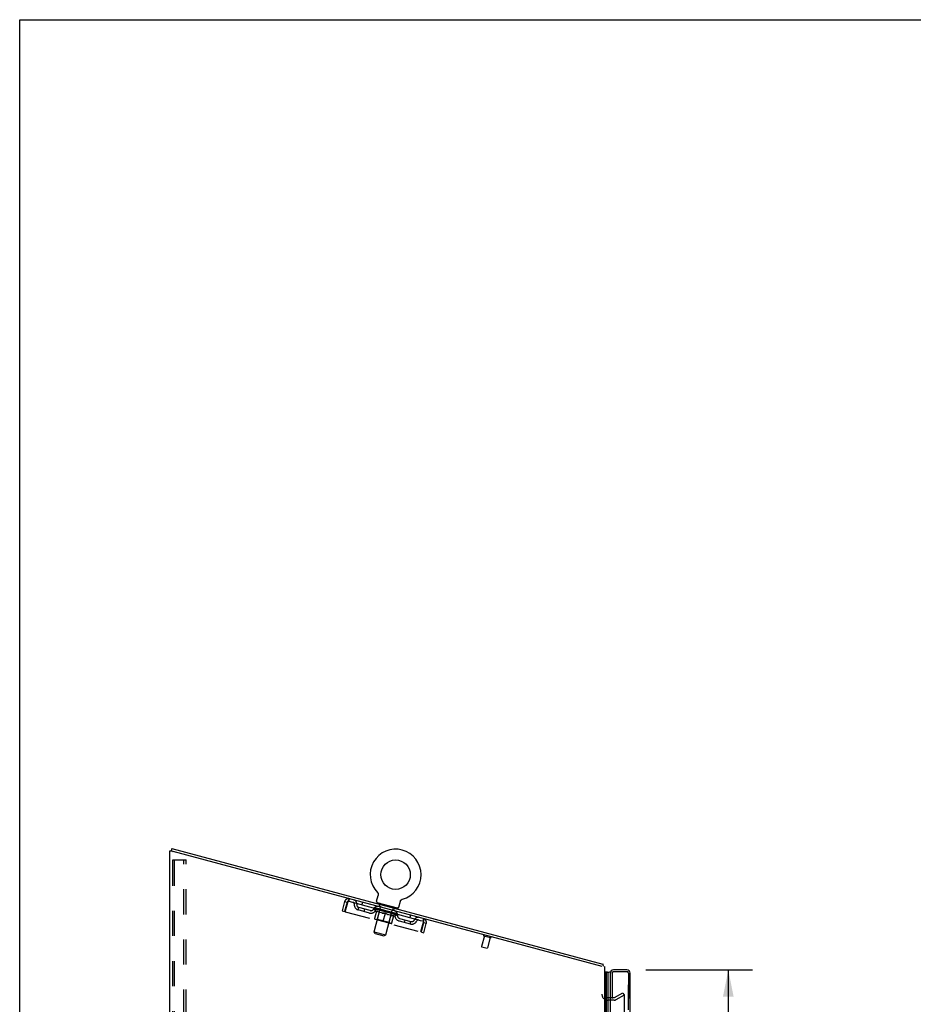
# Model space of a CAD drawing. Header units: inches. Extents: x 0 to 189, y 0 to 122.
# Tile 149 of 226: x 0 to 37, y 81 to 122. Entities that reach past the tile are written whole.
import ezdxf

# ---------------------------------------------------------------- set-up
doc = ezdxf.new("R2010")
doc.units = ezdxf.units.IN
doc.header["$LTSCALE"] = 10.388889
doc.header["$MEASUREMENT"] = 0
doc.linetypes.add('HIDDEN', pattern=[0.2, 0.1, -0.1])
doc.layers.get('0').update_dxf_attribs({"linetype": 'CONTINUOUS'})
for name, color, linetype in [('DEFAULT_2', 8, 'HIDDEN'), ('DIMENSIONS', 7, 'CONTINUOUS'), ('LEFTHAND_DOOR_ASSEMBLY', 7, 'CONTINUOUS'), ('RIGHTHAND_DOOR_ASSEMBLY', 7, 'CONTINUOUS')]:
    doc.layers.add(name, color=color, linetype=linetype)
doc.styles.get("Standard").update_dxf_attribs({"font": 'arial.ttf'})
doc.dimstyles.new('DIMSTYLE_1', dxfattribs={"dimtxt": 0.833333, "dimasz": 1.111111, "dimexe": 0.09, "dimexo": 0.07, "dimgap": 0.0375, "dimtad": 0, "dimtih": 1, "dimtoh": 1, "dimzin": 4, "dimdsep": 46, "dimtxsty": 'Standard', "dimblk": '_FILLED', "dimblk1": '_FILLED', "dimblk2": '_FILLED', "dimcen": 0.09, "dimadec": 3, "dimazin": 1, "dimtfac": 1, "dimtdec": 3, "dimtofl": 0, "dimtmove": 0, "dimatfit": 3, "dimldrblk": '_FILLED', "dimfxl": 0, "dimtolj": 1, "dimtzin": 4, "dimarcsym": 0})

# ---------------------------------------------------------------- blocks, each defined once
blk = doc.blocks.new('_FILLED')
at = {"color": 0, "linetype": 'ByBlock'}
blk.add_solid([(0, 0), (-1, 0.2), (-1, -0.2)], dxfattribs=at)
blk = doc.blocks.new('*D8')
at = {"layer": 'DIMENSIONS', "color": 2, "linetype": 'Continuous'}
for p, q in [((25.935, 82.871), (30.353, 82.871)), ((29.353, 82.871), (29.353, 60.382)), ((29.353, 35.371), (29.353, 57.465)), ((25.935, 35.371), (30.353, 35.371))]:
    blk.add_line(p, q, dxfattribs=at)
at = {"layer": 'DIMENSIONS', "color": 2, "linetype": 'Continuous', "xscale": 1.1111111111, "yscale": 1.1111111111, "zscale": 1.1111111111}
for p, rotation in [((29.353, 82.871), 90), ((29.353, 35.371), 270)]:
    blk.add_blockref('_FILLED', p, dxfattribs=dict(at, rotation=rotation))
at = {"layer": 'DIMENSIONS', "color": 2, "linetype": 'Continuous', "insert": (29.353, 59.965), "char_height": 0.8333, "width": 4.2627, "attachment_point": 2, "line_spacing_factor": 0.9}
blk.add_mtext('47.50\\PDOORS', dxfattribs=at)

msp = doc.modelspace()

# ---------------------------------------------------------------- linework, layer by layer
at = {"color": 7, "linetype": 'Continuous'}
for p, q in [((0, 0), (0, 122.222)), ((0, 122.222), (188.889, 122.222)), ((6.274, 87.801), (6.276, 87.801)), ((6.303, 87.901), (6.276, 87.8)), ((6.303, 87.901), (24.156, 83.117)), ((14.82, 86.081), (14.82, 86.081)), ((14.82, 86.081), (14.823, 86.078)), ((14.823, 86.078), (14.825, 86.075)), ((14.825, 86.075), (14.828, 86.071)), ((14.828, 86.071), (14.831, 86.068)), ((14.831, 86.068), (14.833, 86.064)), ((14.833, 86.064), (14.836, 86.061)), ((14.836, 86.061), (14.838, 86.057)), ((14.838, 86.057), (14.84, 86.053)), ((14.84, 86.053), (14.842, 86.049)), ((14.842, 86.05), (14.844, 86.046)), ((14.844, 86.046), (14.846, 86.042)), ((14.846, 86.042), (14.847, 86.038)), ((14.847, 86.038), (14.849, 86.033)), ((14.849, 86.033), (14.85, 86.029)), ((14.85, 86.029), (14.851, 86.025)), ((14.786, 85.721), (14.851, 85.961)), ((14.807, 85.653), (14.799, 85.624)), ((15.652, 85.427), (14.807, 85.653)), ((14.851, 86.025), (14.852, 86.021)), ((14.852, 85.965), (14.851, 85.961)), ((14.852, 86.021), (14.853, 86.017)), ((14.853, 85.969), (14.852, 85.965)), ((14.853, 86.017), (14.854, 86.012)), ((14.854, 86.012), (14.854, 86.008)), ((14.854, 86.008), (14.855, 86.004)), ((14.855, 86.004), (14.855, 85.999)), ((14.855, 85.999), (14.855, 85.995)), ((14.855, 85.995), (14.855, 85.991)), ((14.855, 85.991), (14.855, 85.986)), ((15.704, 85.475), (15.769, 85.715)), ((15.776, 85.735), (15.778, 85.739)), ((15.778, 85.739), (15.78, 85.743)), ((15.78, 85.743), (15.782, 85.747)), ((15.782, 85.747), (15.784, 85.751)), ((15.784, 85.751), (15.786, 85.754)), ((15.786, 85.754), (15.789, 85.758)), ((15.789, 85.758), (15.792, 85.761)), ((15.792, 85.761), (15.794, 85.764)), ((15.794, 85.764), (15.797, 85.768)), ((15.797, 85.768), (15.8, 85.771)), ((15.8, 85.771), (15.803, 85.774)), ((15.803, 85.774), (15.807, 85.777)), ((15.807, 85.777), (15.81, 85.78)), ((15.81, 85.78), (15.813, 85.782)), ((15.813, 85.782), (15.817, 85.785)), ((15.817, 85.785), (15.82, 85.787)), ((15.82, 85.787), (15.824, 85.79)), ((15.824, 85.79), (15.828, 85.792)), ((15.828, 85.792), (15.832, 85.794)), ((15.832, 85.794), (15.835, 85.796)), ((15.835, 85.796), (15.839, 85.798)), ((15.839, 85.798), (15.843, 85.799)), ((15.843, 85.799), (15.847, 85.801)), ((15.847, 85.801), (15.849, 85.802)), ((15.847, 85.801), (15.852, 85.802)), ((15.852, 85.802), (15.856, 85.803)), ((15.856, 85.803), (15.856, 85.803)), ((15.652, 85.427), (15.645, 85.398))]:
    msp.add_line(p, q, dxfattribs=at)
at = {"color": 3, "linetype": 'Continuous'}
for p, q in [((6.222, 35.225), (6.222, 87.801)), ((6.222, 87.801), (6.274, 87.801)), ((6.274, 87.801), (6.329, 87.786)), ((6.329, 87.786), (6.34, 87.783)), ((6.34, 87.783), (6.351, 87.78)), ((24.129, 83.017), (6.351, 87.78)), ((24.222, 83.017), (24.222, 35.225))]:
    msp.add_line(p, q, dxfattribs=at)
at = {"color": 7, "linetype": 'Continuous'}
for points in [[(14.855, 85.986), (14.855, 85.982), (14.854, 85.978), (14.854, 85.973), (14.853, 85.969), (14.852, 85.965)], [(15.769, 85.715), (15.77, 85.719), (15.771, 85.723), (15.772, 85.727), (15.774, 85.731), (15.776, 85.735)], [(15.77, 85.719), (15.771, 85.723), (15.772, 85.727), (15.774, 85.731), (15.776, 85.735)], [(24.166, 83.088), (24.166, 83.094), (24.165, 83.097), (24.165, 83.1), (24.165, 83.102), (24.164, 83.105), (24.164, 83.107), (24.163, 83.109), (24.162, 83.111), (24.161, 83.113), (24.16, 83.114), (24.159, 83.115), (24.158, 83.116), (24.157, 83.117), (24.156, 83.117)], [(24.173, 83.066), (24.172, 83.068), (24.171, 83.07), (24.17, 83.072), (24.169, 83.074), (24.168, 83.077), (24.168, 83.08), (24.167, 83.083), (24.167, 83.086), (24.166, 83.088)]]:
    msp.add_lwpolyline(points, dxfattribs=at)
msp.add_circle((15.572, 86.819), 0.609, dxfattribs=at)
for centre, radius, start, end in [((15.572, 86.819), 1.054, 285.3993, 224.6007), ((14.844, 85.705), 0.06, 165, 255), ((15.646, 85.49), 0.06, 255, 345), ((23.996, 82.926), 0.226, 23.648, 38.3119)]:
    msp.add_arc(centre, radius, start, end, dxfattribs=at)
at = {"layer": 'DEFAULT_2', "color": 8, "linetype": 'HIDDEN'}
for p, q in [((6.326, 87.396), (6.326, 35.338)), ((6.347, 87.426), (6.421, 87.426)), ((6.4, 87.396), (6.4, 35.338)), ((6.421, 87.426), (6.901, 87.426)), ((6.797, 35.308), (6.797, 87.426)), ((6.901, 35.308), (6.901, 87.426)), ((14.824, 86.076), (14.825, 86.075)), ((13.461, 85.702), (13.359, 85.32)), ((13.562, 85.675), (13.46, 85.293)), ((13.461, 85.702), (13.562, 85.675)), ((13.489, 85.285), (13.591, 85.667)), ((13.639, 85.72), (13.666, 85.82)), ((13.639, 85.72), (16.697, 84.9)), ((14.199, 85.677), (14.172, 85.577)), ((14.897, 85.629), (14.889, 85.6)), ((13.359, 85.32), (13.46, 85.293)), ((13.489, 85.285), (16.61, 84.449)), ((14.027, 85.356), (14.054, 85.456)), ((14.493, 85.231), (14.027, 85.356)), ((14.52, 85.331), (14.054, 85.456)), ((14.268, 85.291), (14.295, 85.392)), ((14.672, 85.413), (14.681, 85.449)), ((14.772, 85.294), (14.672, 85.413)), ((14.672, 85.413), (15.65, 85.151)), ((14.681, 84.455), (14.961, 85.498)), ((14.687, 85.442), (14.689, 85.447)), ((14.693, 85.437), (14.694, 85.44)), ((15.643, 85.183), (14.693, 85.437)), ((14.7, 85.435), (14.701, 85.438)), ((14.701, 85.435), (14.702, 85.438)), ((14.705, 85.011), (14.789, 85.325)), ((14.709, 85.436), (14.711, 85.441)), ((14.721, 85.43), (14.722, 85.432)), ((14.723, 85.429), (14.723, 85.432)), ((14.745, 85.426), (14.747, 85.431)), ((14.746, 85.423), (14.772, 85.524)), ((14.756, 85.42), (14.757, 85.423)), ((14.758, 85.42), (14.759, 85.422)), ((14.916, 85.38), (14.761, 85.422)), ((14.772, 85.294), (14.78, 85.291)), ((14.794, 85.413), (14.796, 85.418)), ((14.795, 85.41), (14.795, 85.412)), ((14.795, 85.41), (14.796, 85.412)), ((14.798, 85.409), (14.798, 85.412)), ((14.803, 85.408), (14.804, 85.41)), ((14.803, 85.408), (14.804, 85.41)), ((14.806, 85.407), (14.806, 85.41)), ((14.808, 85.406), (14.809, 85.409)), ((14.812, 85.406), (14.812, 85.408)), ((14.821, 84.982), (14.918, 85.344)), ((14.823, 85.403), (14.823, 85.405)), ((14.837, 85.399), (14.838, 85.403)), ((14.837, 85.399), (14.837, 85.401)), ((14.853, 85.394), (14.853, 85.397)), ((14.853, 85.394), (14.853, 85.397)), ((14.855, 85.397), (14.856, 85.402)), ((14.861, 85.392), (14.862, 85.395)), ((14.865, 85.391), (14.865, 85.394)), ((14.872, 85.389), (14.872, 85.392)), ((14.88, 85.387), (14.882, 85.393)), ((15.028, 85.225), (14.89, 85.262)), ((14.892, 85.384), (14.893, 85.386)), ((14.895, 85.383), (14.895, 85.386)), ((14.907, 85.533), (14.928, 85.61)), ((14.914, 85.521), (14.971, 85.506)), ((14.916, 85.378), (14.916, 85.38)), ((14.968, 85.366), (14.92, 85.379)), ((14.924, 85.378), (14.926, 85.383)), ((14.929, 85.374), (14.93, 85.377)), ((14.933, 85.373), (14.933, 85.376)), ((14.937, 85.372), (14.939, 85.378)), ((14.94, 85.371), (14.941, 85.373)), ((14.949, 85.369), (14.949, 85.371)), ((14.967, 85.364), (14.968, 85.366)), ((15.026, 85.351), (14.98, 85.363)), ((14.995, 85.356), (14.996, 85.359)), ((15.002, 85.357), (15.003, 85.362)), ((15.004, 85.354), (15.004, 85.357)), ((15.006, 85.354), (15.008, 85.361)), ((15.008, 85.353), (15.008, 85.356)), ((15.013, 85.351), (15.014, 85.354)), ((15.025, 85.348), (15.026, 85.351)), ((15.088, 85.334), (15.046, 85.345)), ((15.055, 84.887), (15.147, 85.229)), ((15.056, 85.34), (15.056, 85.342)), ((15.08, 85.336), (15.17, 85.318)), ((15.084, 85.335), (15.085, 85.34)), ((15.084, 85.335), (15.086, 85.34)), ((15.084, 85.333), (15.084, 85.335)), ((15.086, 85.34), (15.085, 85.34)), ((15.087, 85.332), (15.087, 85.335)), ((15.087, 85.332), (15.088, 85.334)), ((15.088, 85.332), (15.088, 85.334)), ((15.153, 85.317), (15.116, 85.327)), ((15.119, 85.323), (15.12, 85.325)), ((15.152, 85.314), (15.153, 85.317)), ((15.162, 84.326), (15.442, 85.369)), ((15.166, 85.311), (15.167, 85.313)), ((15.166, 85.311), (15.167, 85.313)), ((15.167, 85.313), (15.167, 85.313)), ((15.169, 85.313), (15.17, 85.318)), ((15.17, 85.309), (15.171, 85.312)), ((15.17, 85.309), (15.171, 85.312)), ((15.171, 85.312), (15.171, 85.312)), ((15.172, 85.311), (15.222, 85.298)), ((15.184, 85.306), (15.185, 85.308)), ((15.197, 85.305), (15.198, 85.308)), ((15.257, 85.289), (15.198, 85.308)), ((15.214, 85.3), (15.214, 85.303)), ((15.217, 85.297), (15.218, 85.299)), ((15.249, 85.288), (15.249, 85.291)), ((15.249, 85.288), (15.25, 85.291)), ((15.25, 85.288), (15.25, 85.291)), ((15.25, 85.291), (15.292, 85.279)), ((15.253, 85.29), (15.255, 85.295)), ((15.253, 85.287), (15.253, 85.29)), ((15.254, 85.29), (15.255, 85.295)), ((15.255, 85.295), (15.255, 85.295)), ((15.281, 85.28), (15.281, 85.282)), ((15.304, 84.853), (15.401, 85.215)), ((15.311, 85.272), (15.312, 85.274)), ((15.312, 85.274), (15.357, 85.262)), ((15.323, 85.269), (15.324, 85.271)), ((15.329, 85.267), (15.329, 85.27)), ((15.331, 85.266), (15.333, 85.274)), ((15.333, 85.266), (15.333, 85.269)), ((15.336, 85.268), (15.337, 85.273)), ((15.341, 85.264), (15.342, 85.266)), ((15.369, 85.256), (15.369, 85.259)), ((15.37, 85.259), (15.417, 85.246)), ((15.388, 85.251), (15.388, 85.254)), ((15.396, 85.249), (15.397, 85.251)), ((15.399, 85.248), (15.401, 85.255)), ((15.404, 85.247), (15.404, 85.249)), ((15.407, 85.246), (15.408, 85.248)), ((15.413, 85.247), (15.415, 85.252)), ((15.421, 85.242), (15.421, 85.245)), ((15.421, 85.245), (15.577, 85.203)), ((15.437, 85.381), (15.494, 85.366)), ((15.442, 85.237), (15.442, 85.239)), ((15.444, 85.236), (15.445, 85.238)), ((15.456, 85.233), (15.457, 85.238)), ((15.465, 85.231), (15.465, 85.233)), ((15.472, 85.229), (15.472, 85.231)), ((15.475, 85.228), (15.476, 85.23)), ((15.483, 85.228), (15.485, 85.233)), ((15.484, 85.225), (15.484, 85.228)), ((15.484, 85.225), (15.484, 85.228)), ((15.499, 85.221), (15.501, 85.226)), ((15.5, 85.221), (15.5, 85.223)), ((15.506, 85.373), (15.527, 85.45)), ((15.514, 85.217), (15.514, 85.22)), ((15.525, 85.214), (15.525, 85.217)), ((15.528, 85.214), (15.529, 85.217)), ((15.531, 85.213), (15.531, 85.215)), ((15.533, 85.212), (15.534, 85.215)), ((15.533, 85.212), (15.534, 85.215)), ((15.543, 85.212), (15.545, 85.217)), ((15.563, 85.451), (15.555, 85.422)), ((15.591, 85.197), (15.618, 85.297)), ((14.725, 84.975), (15.384, 84.798)), ((14.821, 84.982), (14.782, 84.96)), ((14.821, 84.982), (15.304, 84.853)), ((15.385, 85.129), (15.247, 85.166)), ((15.304, 84.853), (15.327, 84.814)), ((15.42, 84.819), (15.504, 85.133)), ((15.495, 85.1), (15.503, 85.097)), ((15.503, 85.097), (15.65, 85.151)), ((15.539, 85.211), (15.539, 85.213)), ((15.541, 85.21), (15.542, 85.212)), ((15.542, 85.21), (15.542, 85.212)), ((15.578, 85.2), (15.579, 85.203)), ((15.58, 85.2), (15.581, 85.202)), ((15.592, 85.199), (15.594, 85.204)), ((15.614, 85.191), (15.614, 85.193)), ((15.615, 85.19), (15.616, 85.193)), ((15.628, 85.189), (15.63, 85.195)), ((15.635, 85.185), (15.636, 85.187)), ((15.636, 85.185), (15.637, 85.187)), ((15.643, 85.183), (15.644, 85.185)), ((15.65, 85.184), (15.652, 85.189)), ((15.65, 85.151), (15.659, 85.187)), ((15.713, 84.904), (16.18, 84.779)), ((15.74, 85.004), (16.207, 84.879)), ((15.938, 84.844), (15.965, 84.944)), ((16.191, 85.143), (16.164, 85.043)), ((16.18, 84.779), (16.207, 84.879)), ((16.713, 84.831), (16.61, 84.449)), ((16.639, 84.441), (16.742, 84.823)), ((16.724, 85.001), (16.697, 84.9)), ((16.842, 84.796), (16.742, 84.823)), ((14.724, 84.381), (14.681, 84.455)), ((14.681, 84.455), (15.162, 84.326)), ((16.639, 84.441), (16.74, 84.414)), ((16.74, 84.414), (16.842, 84.796)), ((14.724, 84.381), (15.089, 84.284)), ((15.089, 84.284), (15.162, 84.326)), ((19.248, 84.28), (19.133, 83.848)), ((19.231, 84.284), (19.505, 84.211)), ((19.488, 84.216), (19.372, 83.784)), ((19.14, 83.836), (19.36, 83.777)), ((24.627, 81.725), (24.365, 81.725)), ((24.627, 81.621), (24.365, 81.621)), ((24.642, 81.729), (24.983, 81.925)), ((25.035, 81.835), (24.694, 81.638)), ((24.983, 81.925), (25.035, 81.835)), ((25.035, 81.855), (25.035, 36.386))]:
    msp.add_line(p, q, dxfattribs=at)
for points in [[(6.347, 87.426), (6.342, 87.425), (6.337, 87.422), (6.332, 87.417), (6.329, 87.411), (6.327, 87.404), (6.326, 87.396)], [(6.421, 87.426), (6.415, 87.425), (6.41, 87.422), (6.406, 87.417), (6.402, 87.411), (6.4, 87.404), (6.4, 87.396)], [(13.591, 85.667), (13.598, 85.685), (13.605, 85.702), (13.612, 85.719), (13.619, 85.735), (13.625, 85.75), (13.632, 85.764), (13.637, 85.777), (13.643, 85.789), (13.648, 85.798), (13.653, 85.807), (13.657, 85.813), (13.66, 85.817), (13.663, 85.82), (13.666, 85.82)], [(13.591, 85.667), (13.595, 85.674), (13.599, 85.68), (13.603, 85.686), (13.607, 85.691), (13.611, 85.697), (13.615, 85.702), (13.618, 85.706), (13.622, 85.71), (13.625, 85.713), (13.628, 85.716), (13.631, 85.718), (13.634, 85.719), (13.637, 85.72), (13.639, 85.72)], [(14.89, 85.262), (14.872, 85.27), (14.855, 85.28), (14.839, 85.29), (14.822, 85.3), (14.805, 85.312), (14.788, 85.324)], [(14.789, 85.325), (14.806, 85.312), (14.824, 85.3), (14.842, 85.289), (14.86, 85.278), (14.877, 85.269), (14.895, 85.26)], [(15.021, 85.227), (15.041, 85.225), (15.061, 85.224), (15.082, 85.224), (15.103, 85.225), (15.125, 85.227), (15.147, 85.229)], [(15.146, 85.228), (15.125, 85.226), (15.105, 85.224), (15.086, 85.223), (15.066, 85.223), (15.047, 85.223), (15.028, 85.225)], [(15.247, 85.166), (15.23, 85.175), (15.213, 85.184), (15.196, 85.194), (15.179, 85.204), (15.163, 85.216), (15.146, 85.228)], [(15.147, 85.229), (15.165, 85.216), (15.182, 85.204), (15.2, 85.193), (15.218, 85.182), (15.236, 85.173), (15.254, 85.164)], [(15.38, 85.131), (15.4, 85.129), (15.42, 85.128), (15.44, 85.128), (15.461, 85.129), (15.483, 85.131), (15.504, 85.133)], [(15.504, 85.132), (15.483, 85.13), (15.463, 85.128), (15.443, 85.128), (15.424, 85.127), (15.404, 85.128), (15.385, 85.129)], [(16.697, 84.9), (16.699, 84.899), (16.701, 84.897), (16.703, 84.895), (16.705, 84.892), (16.706, 84.888), (16.707, 84.883), (16.708, 84.878), (16.709, 84.872), (16.71, 84.866), (16.711, 84.86), (16.711, 84.853), (16.712, 84.846), (16.712, 84.838), (16.713, 84.831)], [(16.724, 85.001), (16.726, 84.999), (16.728, 84.995), (16.729, 84.99), (16.729, 84.982), (16.729, 84.973), (16.728, 84.962), (16.727, 84.949), (16.726, 84.935), (16.724, 84.92), (16.722, 84.903), (16.72, 84.886), (16.718, 84.868), (16.715, 84.85), (16.713, 84.831)], [(25.017, 81.875), (25.016, 81.875), (25.014, 81.875), (25.013, 81.874), (25.011, 81.874), (25.009, 81.873)], [(25.021, 81.874), (25.02, 81.875), (25.018, 81.875), (25.017, 81.875)], [(25.021, 81.874), (25.023, 81.874), (25.025, 81.873), (25.026, 81.872), (25.028, 81.871), (25.029, 81.869), (25.03, 81.868), (25.031, 81.866), (25.032, 81.865), (25.033, 81.863), (25.034, 81.861), (25.034, 81.859), (25.034, 81.857), (25.035, 81.855)]]:
    msp.add_lwpolyline(points, dxfattribs=at)
for centre, radius, start, end in [((13.623, 85.659), 0.167, 75, 165), ((13.623, 85.659), 0.063, 75, 165), ((13.797, 85.613), 0.0625, 352.9863, 75), ((13.796, 85.612), 0.167, 353.0716, 75), ((14.918, 85.613), 0.01, 345, 75), ((14.086, 85.577), 0.229, 172.9863, 255), ((14.086, 85.577), 0.125, 173.0716, 255), ((14.552, 85.452), 0.229, 255, 337.0137), ((14.552, 85.452), 0.125, 255, 336.9284), ((14.821, 85.338), 0.167, 75, 156.9284), ((14.821, 85.338), 0.0625, 75, 157.0137), ((14.888, 85.352), 0.0318, 345, 75), ((14.917, 85.531), 0.01, 165, 255), ((14.951, 85.501), 0.01, 345, 75), ((15.432, 85.206), 0.0318, 75, 165), ((15.451, 85.367), 0.01, 75, 165), ((15.496, 85.375), 0.01, 255, 345), ((15.483, 85.161), 0.0625, 352.9863, 75), ((15.483, 85.16), 0.167, 353.0716, 75), ((15.536, 85.447), 0.01, 75, 165), ((14.733, 85.003), 0.0296, 165, 255), ((15.392, 84.827), 0.0296, 255, 345), ((15.773, 85.125), 0.229, 172.9863, 255), ((15.773, 85.125), 0.125, 173.0716, 255), ((16.239, 85), 0.229, 255, 337.0137), ((16.239, 85), 0.125, 255, 336.9284), ((16.508, 84.886), 0.167, 75, 156.9284), ((16.507, 84.886), 0.0625, 75, 157.0137), ((16.681, 84.839), 0.063, 345, 75), ((16.681, 84.839), 0.167, 345, 75), ((19.236, 84.305), 0.0215, 75, 255), ((19.511, 84.232), 0.0215, 255, 75), ((19.142, 83.845), 0.01, 165, 255), ((19.362, 83.786), 0.01, 255, 345), ((24.365, 81.867), 0.246, 180, 270), ((24.365, 81.867), 0.142, 180, 270), ((24.627, 81.755), 0.03, 270, 300), ((24.627, 81.755), 0.134, 270, 300)]:
    msp.add_arc(centre, radius, start, end, dxfattribs=at)
for centre, major_axis, ratio, start_param, end_param in [((15.17, 85.318), (0.49, -0.126), 0.05963, 2.96643, 3.140963), ((14.662, 85.438), (0.153, -0.039), 0.05963, 1.376596, 1.469874), ((14.663, 85.444), (0.153, -0.041), 0.060556, 0.430652, 1.470503), ((15.17, 85.318), (0.489, -0.131), 0.060556, 3.141593, 3.316126), ((14.696, 85.429), (0.153, -0.041), 0.060556, 1.551758, 1.645036), ((14.643, 85.443), (0.154, -0.038), 0.05688, 1.20151, 1.294789), ((15.17, 85.318), (0.492, -0.121), 0.05688, 2.791345, 2.965878), ((14.698, 85.434), (0.153, -0.043), 0.05963, 0.605815, 1.645666), ((14.645, 85.449), (0.153, -0.039), 0.05963, 0.25549, 1.295341), ((15.17, 85.318), (0.488, -0.136), 0.05963, -2.96643, -2.791898), ((14.698, 85.431), (0.127, -0.033), 0.05963, 1.065228, 1.614276), ((14.682, 85.435), (0.128, -0.031), 0.05688, 0.890143, 1.43919), ((14.727, 85.423), (0.127, -0.034), 0.060556, 1.240391, 1.789438), ((14.745, 85.416), (0.153, -0.043), 0.05963, 1.72692, 1.820198), ((14.64, 85.444), (0.154, -0.036), 0.052395, 1.026568, 1.119847), ((15.17, 85.318), (0.493, -0.116), 0.052395, 2.616403, 2.790936), ((14.746, 85.421), (0.152, -0.044), 0.05688, 0.7809, 1.820751), ((14.642, 85.449), (0.154, -0.038), 0.05688, 0.080405, 1.120256), ((15.17, 85.318), (0.486, -0.141), 0.05688, -2.791345, -2.616812), ((14.682, 85.435), (0.128, -0.03), 0.052395, 0.715201, 1.264248), ((14.77, 85.411), (0.126, -0.035), 0.05963, 1.415553, 1.9646), ((14.806, 85.4), (0.152, -0.044), 0.05688, 1.902006, 1.995284), ((14.654, 85.441), (0.155, -0.035), 0.046319, 0.851819, 0.945098), ((15.17, 85.318), (0.494, -0.112), 0.046319, 2.441654, 2.616187), ((14.807, 85.405), (0.152, -0.046), 0.052395, 0.955842, 1.995693), ((15.17, 85.318), (0.485, -0.146), 0.052395, -2.616403, -2.44187), ((14.655, 85.446), (0.154, -0.036), 0.052395, -0.094537, 0.945314), ((14.696, 85.431), (0.128, -0.029), 0.046319, 0.540452, 1.089499), ((14.825, 85.397), (0.126, -0.037), 0.05688, 1.590638, 2.139686), ((14.878, 85.381), (0.152, -0.046), 0.052395, 2.076947, 2.170226), ((14.682, 85.433), (0.155, -0.034), 0.038841, 0.677289, 0.770567), ((15.17, 85.318), (0.495, -0.108), 0.038841, 2.267123, 2.441656), ((14.879, 85.386), (0.151, -0.047), 0.046319, 1.130591, 2.170442), ((15.17, 85.318), (0.484, -0.15), 0.046319, -2.441654, -2.267121), ((14.684, 85.438), (0.155, -0.035), 0.046319, -0.269286, 0.770565), ((14.725, 85.424), (0.128, -0.028), 0.038841, 0.365921, 0.914969), ((14.89, 85.379), (0.126, -0.038), 0.052395, 1.76558, 2.314627), ((14.959, 85.359), (0.151, -0.047), 0.046319, 2.251696, 2.344975), ((14.726, 85.421), (0.155, -0.033), 0.030195, 0.502975, 0.596254), ((15.17, 85.318), (0.496, -0.105), 0.030195, 2.09281, 2.267343), ((14.96, 85.364), (0.151, -0.048), 0.038841, 1.305122, 2.344973), ((14.727, 85.427), (0.155, -0.034), 0.038841, -0.443817, 0.596034), ((15.17, 85.318), (0.483, -0.154), 0.038841, -2.267123, -2.092591), ((14.767, 85.412), (0.129, -0.027), 0.030195, 0.191608, 0.740655), ((14.964, 85.359), (0.126, -0.039), 0.046319, 1.940329, 2.489376), ((14.784, 85.411), (0.155, -0.033), 0.030195, -0.61813, 0.421721), ((15.046, 85.336), (0.151, -0.048), 0.038841, 2.426227, 2.519505), ((14.782, 85.406), (0.155, -0.032), 0.020645, 0.328852, 0.422131), ((15.17, 85.318), (0.496, -0.103), 0.020645, 1.918687, 2.09322), ((15.047, 85.341), (0.151, -0.049), 0.030195, 1.479435, 2.519286), ((15.17, 85.318), (0.482, -0.157), 0.030195, -2.09281, -1.918277), ((14.821, 85.398), (0.129, -0.027), 0.020645, 0.017485, 0.566532), ((15.044, 85.338), (0.125, -0.04), 0.038841, 2.11486, 2.663907), ((14.852, 85.393), (0.155, -0.032), 0.020645, -0.792253, 0.247598), ((15.137, 85.311), (0.151, -0.049), 0.030195, 2.60054, 2.693819), ((14.851, 85.388), (0.155, -0.032), 0.010478, 0.154869, 0.248148), ((15.17, 85.318), (0.497, -0.102), 0.010478, 1.744704, 1.919237), ((15.138, 85.316), (0.151, -0.05), 0.020645, 1.653558, 2.693409), ((15.17, 85.318), (0.481, -0.159), 0.020645, -1.918687, -1.744154), ((14.885, 85.38), (0.129, -0.026), 0.010478, 6.126688, 6.675735), ((15.127, 85.316), (0.125, -0.041), 0.030195, 2.289173, 2.83822), ((14.93, 85.372), (0.155, -0.032), 0.010478, -0.966236, -0.000846), ((15.229, 85.287), (0.151, -0.05), 0.020645, 2.774664, 2.867942), ((15.23, 85.292), (0.151, -0.05), 0.010478, 1.827541, 2.867392), ((15.17, 85.318), (0.481, -0.16), 0.010478, 4.538481, 4.720178), ((15.212, 85.293), (0.125, -0.041), 0.020645, 2.463296, 3.012344), ((15.105, 85.325), (0.155, -0.032), 0.010478, 0.274201, 1.314052), ((15.038, 85.34), (0.129, -0.026), 0.010478, -0.000483, 0.504314), ((15.014, 85.344), (0.155, -0.032), 0.010478, 0.099668, 0.192946), ((15.17, 85.318), (0.497, -0.102), 0.010478, -1.571421, -1.396888), ((15.319, 85.262), (0.151, -0.05), 0.010478, 2.74231, 2.948646), ((15.296, 85.271), (0.125, -0.042), 0.010478, 2.637279, 3.14189), ((15.197, 85.301), (0.155, -0.032), 0.020645, 0.448184, 1.488034), ((15.121, 85.317), (0.129, -0.027), 0.020645, 0.129249, 0.678296), ((15.104, 85.32), (0.155, -0.032), 0.020645, 0.273651, 0.366929), ((15.17, 85.318), (0.496, -0.103), 0.020645, -1.397439, -1.222906), ((15.405, 85.245), (0.151, -0.05), 0.010478, -3.140747, -2.175357), ((15.17, 85.318), (0.481, -0.16), 0.010478, 1.222355, 1.396888), ((15.288, 85.276), (0.155, -0.033), 0.030195, 0.622307, 1.662158), ((15.206, 85.294), (0.129, -0.027), 0.030195, 0.303372, 0.852419), ((15.448, 85.23), (0.125, -0.042), 0.010478, 2.749043, 3.29809), ((15.483, 85.224), (0.151, -0.05), 0.020645, 2.893995, 3.933846), ((15.196, 85.295), (0.155, -0.033), 0.030195, 0.447774, 0.541052), ((15.482, 85.219), (0.151, -0.05), 0.010478, 2.893445, 2.986723), ((15.17, 85.318), (0.496, -0.105), 0.030195, -1.223315, -1.048783), ((15.375, 85.253), (0.155, -0.034), 0.038841, 0.79662, 1.836471), ((15.17, 85.318), (0.481, -0.159), 0.020645, 1.048373, 1.222906), ((15.29, 85.272), (0.128, -0.028), 0.038841, 0.477686, 1.026733), ((15.513, 85.212), (0.125, -0.041), 0.020645, 2.57506, 3.124108), ((15.552, 85.206), (0.151, -0.049), 0.030195, 2.719872, 3.759723), ((15.456, 85.231), (0.155, -0.035), 0.046319, 0.971151, 2.011002), ((15.287, 85.271), (0.155, -0.034), 0.038841, 0.622087, 0.715366), ((15.55, 85.2), (0.151, -0.05), 0.020645, 2.719462, 2.812741), ((15.17, 85.318), (0.495, -0.108), 0.038841, -1.049002, -0.874469), ((15.17, 85.318), (0.482, -0.157), 0.030195, 0.87425, 1.048783), ((15.37, 85.251), (0.128, -0.029), 0.046319, 0.652216, 1.201263), ((15.528, 85.212), (0.154, -0.036), 0.052395, 1.1459, 2.185751), ((15.567, 85.198), (0.125, -0.041), 0.030195, 2.400937, 2.949985), ((15.609, 85.19), (0.151, -0.048), 0.038841, 2.545558, 3.585409), ((15.444, 85.231), (0.128, -0.03), 0.052395, 0.826965, 1.376012), ((15.374, 85.248), (0.155, -0.035), 0.046319, 0.796618, 0.889896), ((15.607, 85.185), (0.151, -0.049), 0.030195, 2.545339, 2.638617), ((15.59, 85.195), (0.154, -0.038), 0.05688, 1.320842, 2.360692), ((15.17, 85.318), (0.494, -0.112), 0.046319, -0.874471, -0.699939), ((15.17, 85.318), (0.483, -0.154), 0.038841, 0.699936, 0.874469), ((15.652, 85.179), (0.151, -0.047), 0.046319, 2.371028, 3.410879), ((15.609, 85.187), (0.125, -0.04), 0.038841, 2.226624, 2.775671), ((15.509, 85.213), (0.128, -0.031), 0.05688, 1.001907, 1.550954), ((15.638, 85.182), (0.153, -0.039), 0.05963, 1.495927, 2.535778), ((15.681, 85.171), (0.152, -0.046), 0.052395, 2.196279, 3.23613), ((15.455, 85.226), (0.154, -0.036), 0.052395, 0.971367, 1.064645), ((15.638, 85.179), (0.126, -0.039), 0.046319, 2.052093, 2.601141), ((15.651, 85.174), (0.151, -0.048), 0.038841, 2.371026, 2.464304), ((15.672, 85.173), (0.153, -0.041), 0.060556, 1.671089, 2.71094), ((15.694, 85.168), (0.152, -0.044), 0.05688, 2.021337, 3.061188), ((15.17, 85.318), (0.484, -0.15), 0.046319, 0.525406, 0.699939), ((15.17, 85.318), (0.493, -0.116), 0.052395, -0.699723, -0.52519), ((15.691, 85.168), (0.153, -0.043), 0.05963, 1.846251, 2.886102), ((15.564, 85.199), (0.127, -0.033), 0.05963, 1.176993, 1.72604), ((15.652, 85.175), (0.126, -0.038), 0.052395, 1.877344, 2.426392), ((15.607, 85.187), (0.127, -0.034), 0.060556, 1.352155, 1.901202), ((15.651, 85.175), (0.126, -0.037), 0.05688, 1.702402, 2.25145), ((15.636, 85.179), (0.126, -0.035), 0.05963, 1.527317, 2.076364), ((15.527, 85.207), (0.154, -0.038), 0.05688, 1.146309, 1.239587), ((15.679, 85.166), (0.151, -0.047), 0.046319, 2.196495, 2.289773), ((15.17, 85.318), (0.492, -0.121), 0.05688, -0.524781, -0.350248), ((15.17, 85.318), (0.485, -0.146), 0.052395, 0.350657, 0.52519), ((15.588, 85.19), (0.153, -0.039), 0.05963, 1.321394, 1.414673), ((15.692, 85.162), (0.152, -0.046), 0.052395, 2.021746, 2.115024), ((15.17, 85.318), (0.49, -0.126), 0.05963, -0.349695, -0.175162), ((15.17, 85.318), (0.486, -0.141), 0.05688, 0.175715, 0.350248), ((15.637, 85.177), (0.153, -0.041), 0.060556, 1.496556, 1.589835), ((15.689, 85.163), (0.152, -0.044), 0.05688, 1.846804, 1.940083), ((15.671, 85.168), (0.153, -0.043), 0.05963, 1.671719, 1.764997), ((15.17, 85.318), (0.489, -0.131), 0.060556, -0.174533, 0), ((15.17, 85.318), (0.488, -0.136), 0.05963, 0.000629, 0.175162)]:
    msp.add_ellipse(centre, major_axis=major_axis, ratio=ratio, start_param=start_param, end_param=end_param, dxfattribs=at)
at = {"layer": 'LEFTHAND_DOOR_ASSEMBLY', "color": 7, "linetype": 'Continuous'}
for p, q in [((24.222, 82.789), (24.234, 82.768)), ((24.234, 35.473), (24.234, 82.768)), ((24.243, 82.77), (24.247, 82.772)), ((24.243, 35.471), (24.243, 82.77)), ((24.247, 82.772), (24.249, 82.774)), ((24.256, 35.464), (24.256, 82.777)), ((24.3, 82.786), (24.3, 35.455)), ((24.369, 82.762), (24.375, 82.757)), ((24.375, 35.484), (24.375, 82.757))]:
    msp.add_line(p, q, dxfattribs=at)
at = {"layer": 'LEFTHAND_DOOR_ASSEMBLY', "color": 3, "linetype": 'Continuous'}
for p, q in [((25.157, 82.871), (24.602, 82.871)), ((24.467, 35.506), (24.467, 82.736)), ((25.292, 35.506), (25.292, 82.736))]:
    msp.add_line(p, q, dxfattribs=at)
at = {"layer": 'LEFTHAND_DOOR_ASSEMBLY', "color": 8, "linetype": 'HIDDEN'}
for p, q in [((25.157, 82.796), (24.602, 82.796)), ((24.542, 82.736), (24.542, 35.506)), ((25.217, 35.506), (25.217, 82.736))]:
    msp.add_line(p, q, dxfattribs=at)
at = {"layer": 'LEFTHAND_DOOR_ASSEMBLY', "color": 7, "linetype": 'Continuous'}
for points in [[(24.249, 82.774), (24.253, 82.775), (24.256, 82.777)], [(24.3, 82.786), (24.306, 82.786), (24.313, 82.785), (24.319, 82.784), (24.326, 82.783), (24.332, 82.781), (24.338, 82.779), (24.345, 82.776), (24.351, 82.773), (24.357, 82.77), (24.363, 82.766), (24.369, 82.762)]]:
    msp.add_lwpolyline(points, dxfattribs=at)
for centre, radius, start, end in [((24.246, 82.74), 0.03, 96.412, 113.7978), ((24.289, 82.73), 0.0569, 78.7115, 124.5669), ((24.417, 82.731), 0.05, 5.2617, 147.3282)]:
    msp.add_arc(centre, radius, start, end, dxfattribs=at)
at = {"layer": 'LEFTHAND_DOOR_ASSEMBLY', "color": 3, "linetype": 'Continuous'}
for centre, start, end in [((24.602, 82.736), 90, 180), ((25.157, 82.736), 0, 90)]:
    msp.add_arc(centre, 0.135, start, end, dxfattribs=at)
at = {"layer": 'LEFTHAND_DOOR_ASSEMBLY', "color": 8, "linetype": 'HIDDEN'}
for centre, start, end in [((24.602, 82.736), 90, 180), ((25.157, 82.736), 0, 90)]:
    msp.add_arc(centre, 0.06, start, end, dxfattribs=at)
at = {"layer": 'LEFTHAND_DOOR_ASSEMBLY', "color": 7, "linetype": 'Continuous'}
for start_param, end_param in [(0.260445, 0.346101), (-0.467087, -0.001474)]:
    msp.add_ellipse((24.299, 82.521), major_axis=(0, 0.265), ratio=0.632157, start_param=start_param, end_param=end_param, dxfattribs=at)
at = {"layer": 'RIGHTHAND_DOOR_ASSEMBLY', "color": 7, "linetype": 'Continuous'}
for p, q in [((24.243, 82.77), (24.247, 82.772)), ((24.247, 82.772), (24.249, 82.774)), ((24.369, 82.762), (24.375, 82.757))]:
    msp.add_line(p, q, dxfattribs=at)
at = {"layer": 'RIGHTHAND_DOOR_ASSEMBLY', "color": 8, "linetype": 'HIDDEN'}
for p, q in [((25.157, 82.796), (24.602, 82.796)), ((24.542, 82.736), (24.542, 35.506)), ((25.217, 82.736), (25.217, 35.506))]:
    msp.add_line(p, q, dxfattribs=at)
at = {"layer": 'RIGHTHAND_DOOR_ASSEMBLY', "color": 7, "linetype": 'Continuous'}
for points in [[(24.249, 82.774), (24.253, 82.775), (24.256, 82.777)], [(24.3, 82.786), (24.306, 82.786), (24.313, 82.785), (24.319, 82.784), (24.326, 82.783), (24.332, 82.781), (24.338, 82.779), (24.345, 82.776), (24.351, 82.773), (24.357, 82.77), (24.363, 82.766), (24.369, 82.762)]]:
    msp.add_lwpolyline(points, dxfattribs=at)
at = {"layer": 'RIGHTHAND_DOOR_ASSEMBLY', "color": 8, "linetype": 'HIDDEN'}
for centre, start, end in [((24.602, 82.736), 90, 180), ((25.157, 82.736), 0, 90)]:
    msp.add_arc(centre, 0.06, start, end, dxfattribs=at)
at = {"layer": 'RIGHTHAND_DOOR_ASSEMBLY', "color": 7, "linetype": 'Continuous'}
for start_param, end_param in [(0.260445, 0.346101), (-0.467087, -0.001474)]:
    msp.add_ellipse((24.299, 82.521), major_axis=(0, 0.265), ratio=0.632157, start_param=start_param, end_param=end_param, dxfattribs=at)

# ---------------------------------------------------------------- dimensions: what is measured, and where the dimension line sits
at = {"layer": 'DIMENSIONS', "color": 2, "linetype": 'Continuous'}
dim = msp.add_linear_dim(base=(29.353, 35.371), p1=(25.865, 82.871), p2=(25.865, 35.371), angle=270, text='<>\\PDOORS', dimstyle='DIMSTYLE_1', dxfattribs=at)
dim.commit()
dim.dimension.update_dxf_attribs({"geometry": '*D8', "text_midpoint": (29.353, 58.923), "dimtype": 160})

doc.saveas('drawing.dxf')
